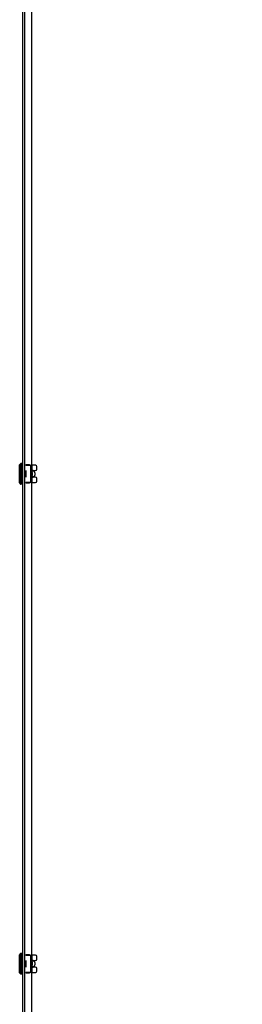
# Model space of a CAD drawing. Header units: inches. Extents: x 0 to 400, y -11 to 260.
# Tile 47 of 61: x 282 to 301, y 94 to 177. Entities that reach past the tile are written whole.
import ezdxf

# ---------------------------------------------------------------- set-up
doc = ezdxf.new("R2010")
doc.units = ezdxf.units.IN
doc.header["$LTSCALE"] = 24.005935
doc.header["$MEASUREMENT"] = 0
for name, color, linetype, lineweight in [('Dimensions(ANSI)', 7, 'Continuous', 25), ('Visible Edges(ANSI)', 7, 'Continuous', 25), ('Visible Tangent Edges(ANSI)', 7, 'Continuous', 25)]:
    doc.layers.add(name, color=color, linetype=linetype, lineweight=lineweight)
doc.styles.add('Dimension-ANSI', font='arialbd.ttf')
doc.dimstyles.new('INCH-ANSI', dxfattribs={"dimscale": 24.005935, "dimtxt": 0.12, "dimasz": 0.098425, "dimexe": 0.04, "dimexo": 0.04, "dimgap": 0.031496, "dimtad": 0, "dimtih": 1, "dimtoh": 1, "dimdec": 3, "dimrnd": 1e-08, "dimzin": 0, "dimdsep": 46, "dimtxsty": 'Dimension-ANSI', "dimcen": 0.09, "dimdle": 0.312, "dimclrd": 179, "dimclre": 179, "dimclrt": 7, "dimadec": 1, "dimazin": 0, "dimtfac": 1, "dimtdec": 3, "dimtofl": 0, "dimtmove": 0, "dimatfit": 3, "dimfxl": 1, "dimtolj": 1, "dimtzin": 4, "dimlwd": 25, "dimlwe": 25, "dimarcsym": 0})

# ---------------------------------------------------------------- blocks, each defined once
blk = doc.blocks.new('*D20')
at = {"layer": 'Defpoints', "color": 0, "linetype": 'Continuous', "transparency": 16777216}
for p in [(283.375, 227.32), (286.255, 227.32), (282.636, 50.035)]:
    blk.add_point(p, dxfattribs=at)
at = {"layer": 'Dimensions(ANSI)', "color": 179, "linetype": 'Continuous', "lineweight": 25, "true_color": 0x262658, "transparency": 16777216}
blk.add_line((284.335, 227.32), (286.255, 227.32), dxfattribs=at)
at = {"layer": 'Dimensions(ANSI)', "color": 7, "linetype": 'Continuous', "lineweight": 25, "transparency": 16777216, "insert": (294.027, 227.32), "char_height": 2.88071, "attachment_point": 5, "style": 'Dimension-ANSI'}
blk.add_mtext('\\A1;120.000', dxfattribs=at)

msp = doc.modelspace()

# ---------------------------------------------------------------- linework, layer by layer
at = {"layer": 'Visible Edges(ANSI)'}
for p, q in [((282.6359, 50.0351), (282.6359, 227.3199)), ((283.3746, 179.1322), (283.3746, 139.4046)), ((282.3684, 137.9202), (282.3684, 139.4348)), ((282.6068, 139.55), (282.473, 139.55)), ((282.8805, 139.4046), (283.3018, 139.4046)), ((282.9166, 139.462), (283.1973, 139.462)), ((282.9166, 139.4046), (282.9166, 139.462)), ((283.1973, 139.462), (283.1973, 139.4046)), ((283.3018, 139.4046), (283.4295, 139.4046)), ((283.6943, 139.4046), (283.4295, 139.4046)), ((283.4297, 137.9507), (283.4297, 139.4043)), ((283.8107, 139.0701), (283.8107, 139.2883)), ((282.8807, 138.9538), (282.8805, 138.9538)), ((282.8805, 138.8971), (282.8807, 138.8971)), ((282.8807, 138.458), (282.8805, 138.458)), ((282.8805, 138.4012), (282.8807, 138.4012)), ((282.8807, 138.9538), (282.8807, 138.8971)), ((282.8807, 138.458), (282.8807, 138.4012)), ((283.4297, 138.9538), (283.6943, 138.9538)), ((283.5317, 138.8971), (283.4297, 138.8971)), ((283.4297, 138.8084), (283.4331, 138.8084)), ((283.4331, 138.5467), (283.4297, 138.5467)), ((283.4297, 138.458), (283.5317, 138.458)), ((283.6943, 138.4012), (283.4297, 138.4012)), ((283.4925, 138.8971), (283.4925, 138.9538)), ((283.4925, 138.4012), (283.4925, 138.458)), ((283.6478, 138.7808), (283.6478, 138.5743)), ((283.8107, 138.0668), (283.8107, 138.2849)), ((282.6068, 137.8051), (282.473, 137.8051)), ((283.3018, 137.9505), (282.8805, 137.9505)), ((282.9166, 137.893), (282.9166, 137.9505)), ((283.1973, 137.893), (282.9166, 137.893)), ((283.1973, 137.9505), (283.1973, 137.893)), ((283.4295, 137.9505), (283.3018, 137.9505)), ((283.3746, 137.9505), (283.3746, 98.2228)), ((283.4295, 137.9505), (283.6943, 137.9505)), ((282.3684, 96.7384), (282.3684, 98.2531)), ((282.6068, 98.3682), (282.473, 98.3682)), ((282.8805, 98.2228), (283.3018, 98.2228)), ((282.8807, 97.772), (282.8805, 97.772)), ((282.8805, 97.7153), (282.8807, 97.7153)), ((282.8807, 97.772), (282.8807, 97.7153)), ((282.9166, 98.2802), (283.1973, 98.2802)), ((282.9166, 98.2228), (282.9166, 98.2802)), ((283.1973, 98.2802), (283.1973, 98.2228)), ((283.3018, 98.2228), (283.4295, 98.2228)), ((283.6943, 98.2228), (283.4295, 98.2228)), ((283.4297, 96.7689), (283.4297, 98.2226)), ((283.4297, 97.772), (283.6943, 97.772)), ((283.5317, 97.7153), (283.4297, 97.7153)), ((283.4925, 97.7153), (283.4925, 97.772)), ((283.8107, 97.8884), (283.8107, 98.1065)), ((282.8807, 97.2762), (282.8805, 97.2762)), ((282.8805, 97.2195), (282.8807, 97.2195)), ((282.8807, 97.2762), (282.8807, 97.2195)), ((283.4297, 97.6266), (283.4331, 97.6266)), ((283.4331, 97.3649), (283.4297, 97.3649)), ((283.4297, 97.2762), (283.5317, 97.2762)), ((283.6943, 97.2195), (283.4297, 97.2195)), ((283.4925, 97.2195), (283.4925, 97.2762)), ((283.6478, 97.599), (283.6478, 97.3925)), ((283.8107, 96.885), (283.8107, 97.1031)), ((282.6068, 96.6233), (282.473, 96.6233)), ((283.3018, 96.7687), (282.8805, 96.7687)), ((282.9166, 96.7113), (282.9166, 96.7687)), ((283.1973, 96.7113), (282.9166, 96.7113)), ((283.1973, 96.7687), (283.1973, 96.7113)), ((283.4295, 96.7687), (283.3018, 96.7687)), ((283.3746, 96.7687), (283.3746, 57.041)), ((283.4295, 96.7687), (283.6943, 96.7687))]:
    msp.add_line(p, q, dxfattribs=at)
at = {"layer": 'Visible Edges(ANSI)', "flags": 128}
for points in [[(283.4295, 139.4046), (283.4295, 139.4046), (283.4296, 139.4046), (283.4296, 139.4046), (283.4296, 139.4046), (283.4296, 139.4046), (283.4296, 139.4046), (283.4296, 139.4046), (283.4296, 139.4046), (283.4296, 139.4045), (283.4296, 139.4045), (283.4296, 139.4045), (283.4296, 139.4045), (283.4297, 139.4045), (283.4297, 139.4045), (283.4297, 139.4045), (283.4297, 139.4045), (283.4297, 139.4044), (283.4297, 139.4044), (283.4297, 139.4044), (283.4297, 139.4044), (283.4297, 139.4044), (283.4297, 139.4044), (283.4297, 139.4043), (283.4297, 139.4043)], [(283.4297, 137.9507), (283.4297, 137.9507), (283.4297, 137.9507), (283.4297, 137.9507), (283.4297, 137.9507), (283.4297, 137.9506), (283.4297, 137.9506), (283.4297, 137.9506), (283.4297, 137.9506), (283.4297, 137.9506), (283.4297, 137.9506), (283.4297, 137.9506), (283.4296, 137.9505), (283.4296, 137.9505), (283.4296, 137.9505), (283.4296, 137.9505), (283.4296, 137.9505), (283.4296, 137.9505), (283.4296, 137.9505), (283.4296, 137.9505), (283.4296, 137.9505), (283.4296, 137.9505), (283.4296, 137.9505), (283.4295, 137.9505), (283.4295, 137.9505)], [(283.4295, 98.2228), (283.4295, 98.2228), (283.4296, 98.2228), (283.4296, 98.2228), (283.4296, 98.2228), (283.4296, 98.2228), (283.4296, 98.2228), (283.4296, 98.2228), (283.4296, 98.2228), (283.4296, 98.2228), (283.4296, 98.2228), (283.4296, 98.2228), (283.4296, 98.2227), (283.4297, 98.2227), (283.4297, 98.2227), (283.4297, 98.2227), (283.4297, 98.2227), (283.4297, 98.2227), (283.4297, 98.2227), (283.4297, 98.2226), (283.4297, 98.2226), (283.4297, 98.2226), (283.4297, 98.2226), (283.4297, 98.2226), (283.4297, 98.2225)], [(283.4297, 96.769), (283.4297, 96.7689), (283.4297, 96.7689), (283.4297, 96.7689), (283.4297, 96.7689), (283.4297, 96.7689), (283.4297, 96.7688), (283.4297, 96.7688), (283.4297, 96.7688), (283.4297, 96.7688), (283.4297, 96.7688), (283.4297, 96.7688), (283.4296, 96.7688), (283.4296, 96.7688), (283.4296, 96.7687), (283.4296, 96.7687), (283.4296, 96.7687), (283.4296, 96.7687), (283.4296, 96.7687), (283.4296, 96.7687), (283.4296, 96.7687), (283.4296, 96.7687), (283.4296, 96.7687), (283.4295, 96.7687), (283.4295, 96.7687)]]:
    msp.add_lwpolyline(points, dxfattribs=at)
at = {"layer": 'Visible Edges(ANSI)'}
for centre, radius, start, end in [((282.4265, 139.4348), 0.0582, 115.830497, 180), ((282.3885, 139.5134), 0.0291, 295.830497, 345.706462), ((282.473, 139.4918), 0.0582, 90, 165.706462), ((282.6068, 139.5209), 0.0291, 0, 90), ((283.0272, 139.1428), 0.4653, 34.228866, 41.703289), ((283.6943, 139.2883), 0.1163, 0, 90), ((283.6943, 139.0701), 0.1163, 270, 0), ((283.6943, 138.2849), 0.1163, 0, 90), ((282.4265, 137.9202), 0.0582, 180, 244.169503), ((282.3885, 137.8417), 0.0291, 14.293538, 64.169503), ((282.473, 137.8632), 0.0582, 194.293538, 270), ((282.6068, 137.8341), 0.0291, 270, 0), ((283.3791, 137.9305), 0.0145, 252.013072, 321.319684), ((283.0272, 138.2122), 0.4653, 321.319684, 325.771134), ((283.6943, 138.0668), 0.1163, 270, 0), ((282.4265, 98.2531), 0.0582, 115.830497, 180), ((282.3885, 98.3316), 0.0291, 295.830497, 345.706462), ((282.473, 98.3101), 0.0582, 90, 165.706462), ((282.6068, 98.3391), 0.0291, 0, 90), ((283.0272, 97.9611), 0.4653, 34.228866, 41.703289), ((283.6943, 98.1065), 0.1163, 0, 90), ((283.6943, 97.8884), 0.1163, 270, 0), ((283.6943, 97.1031), 0.1163, 0, 90), ((283.6943, 96.885), 0.1163, 270, 0), ((282.4265, 96.7384), 0.0582, 180, 244.169503), ((282.3885, 96.6599), 0.0291, 14.293538, 64.169503), ((282.473, 96.6815), 0.0582, 194.293538, 270), ((282.6068, 96.6524), 0.0291, 270, 0), ((283.3791, 96.7487), 0.0145, 252.013072, 321.319684), ((283.0272, 97.0304), 0.4653, 321.319684, 325.771134)]:
    msp.add_arc(centre, radius, start, end, dxfattribs=at)
for centre, major_axis, start_param, end_param in [((283.5317, 138.7808), (0, 0.1163), 4.712389, 6.2831853), ((283.5317, 138.5743), (0, -0.1163), 0, 1.5707963), ((283.5317, 97.599), (0, 0.1163), 4.712389, 6.2831853), ((283.5317, 97.3925), (0, -0.1163), 0, 1.5707963)]:
    msp.add_ellipse(centre, major_axis=major_axis, ratio=0.9975641, start_param=start_param, end_param=end_param, dxfattribs=at)
at = {"layer": 'Visible Tangent Edges(ANSI)'}
for p, q in [((282.763, 227.3199), (282.763, 50.0351)), ((282.4012, 137.8679), (282.4012, 139.4872)), ((282.4167, 139.5062), (282.4167, 137.8489)), ((282.473, 139.55), (282.473, 137.8051)), ((282.6068, 137.8051), (282.6068, 139.55)), ((283.0272, 139.4046), (283.0272, 139.462)), ((283.3018, 137.9505), (283.3018, 139.4046)), ((282.8807, 138.8971), (282.8807, 138.458)), ((283.4331, 138.8084), (283.4331, 138.5467)), ((283.0272, 137.893), (283.0272, 137.9505)), ((283.3904, 137.9505), (283.3904, 137.9214)), ((282.4012, 96.6861), (282.4012, 98.3054)), ((282.4167, 98.3244), (282.4167, 96.6671)), ((282.473, 98.3682), (282.473, 96.6233)), ((282.6068, 96.6233), (282.6068, 98.3682)), ((282.8807, 97.7153), (282.8807, 97.2762)), ((283.0272, 98.2228), (283.0272, 98.2802)), ((283.3018, 96.7687), (283.3018, 98.2228)), ((283.4331, 97.6266), (283.4331, 97.3649)), ((283.0272, 96.7113), (283.0272, 96.7687)), ((283.3904, 96.7687), (283.3904, 96.7396))]:
    msp.add_line(p, q, dxfattribs=at)
at = {"layer": 'Visible Tangent Edges(ANSI)', "flags": 128}
for points in [[(283.4774, 138.9538), (283.4775, 138.9514), (283.4776, 138.9491), (283.4777, 138.9467), (283.4778, 138.9444), (283.4779, 138.942), (283.478, 138.9396), (283.478, 138.9373), (283.4781, 138.9349), (283.4782, 138.9325), (283.4782, 138.9302), (283.4783, 138.9278), (283.4784, 138.9255), (283.4784, 138.9231), (283.4785, 138.9207), (283.4785, 138.9184), (283.4785, 138.916), (283.4786, 138.9136), (283.4786, 138.9113), (283.4787, 138.9089), (283.4787, 138.9066), (283.4787, 138.9042), (283.4787, 138.9018), (283.4788, 138.8995), (283.4788, 138.8971)], [(283.4788, 138.458), (283.4788, 138.4556), (283.4787, 138.4532), (283.4787, 138.4509), (283.4787, 138.4485), (283.4787, 138.4461), (283.4786, 138.4438), (283.4786, 138.4414), (283.4785, 138.439), (283.4785, 138.4367), (283.4785, 138.4343), (283.4784, 138.432), (283.4784, 138.4296), (283.4783, 138.4272), (283.4782, 138.4249), (283.4782, 138.4225), (283.4781, 138.4201), (283.478, 138.4178), (283.478, 138.4154), (283.4779, 138.4131), (283.4778, 138.4107), (283.4777, 138.4083), (283.4776, 138.406), (283.4775, 138.4036), (283.4774, 138.4012)], [(283.4925, 138.8971), (283.4924, 138.8995), (283.4924, 138.9018), (283.4924, 138.9042), (283.4924, 138.9065), (283.4923, 138.9089), (283.4923, 138.9113), (283.4923, 138.9136), (283.4922, 138.916), (283.4922, 138.9183), (283.4921, 138.9207), (283.4921, 138.9231), (283.492, 138.9254), (283.492, 138.9278), (283.4919, 138.9302), (283.4918, 138.9325), (283.4918, 138.9349), (283.4917, 138.9373), (283.4916, 138.9396), (283.4915, 138.942), (283.4914, 138.9443), (283.4914, 138.9467), (283.4913, 138.9491), (283.4912, 138.9514), (283.4911, 138.9538)], [(283.4911, 138.4012), (283.4912, 138.4036), (283.4913, 138.406), (283.4914, 138.4083), (283.4914, 138.4107), (283.4915, 138.4131), (283.4916, 138.4154), (283.4917, 138.4178), (283.4918, 138.4202), (283.4918, 138.4225), (283.4919, 138.4249), (283.492, 138.4273), (283.492, 138.4296), (283.4921, 138.432), (283.4921, 138.4343), (283.4922, 138.4367), (283.4922, 138.4391), (283.4923, 138.4414), (283.4923, 138.4438), (283.4923, 138.4462), (283.4924, 138.4485), (283.4924, 138.4509), (283.4924, 138.4532), (283.4924, 138.4556), (283.4925, 138.458)], [(283.4774, 97.772), (283.4775, 97.7697), (283.4776, 97.7673), (283.4777, 97.7649), (283.4778, 97.7626), (283.4779, 97.7602), (283.478, 97.7579), (283.478, 97.7555), (283.4781, 97.7531), (283.4782, 97.7508), (283.4782, 97.7484), (283.4783, 97.746), (283.4784, 97.7437), (283.4784, 97.7413), (283.4785, 97.739), (283.4785, 97.7366), (283.4785, 97.7342), (283.4786, 97.7319), (283.4786, 97.7295), (283.4787, 97.7271), (283.4787, 97.7248), (283.4787, 97.7224), (283.4787, 97.72), (283.4788, 97.7177), (283.4788, 97.7153)], [(283.4925, 97.7153), (283.4924, 97.7177), (283.4924, 97.72), (283.4924, 97.7224), (283.4924, 97.7248), (283.4923, 97.7271), (283.4923, 97.7295), (283.4923, 97.7318), (283.4922, 97.7342), (283.4922, 97.7366), (283.4921, 97.7389), (283.4921, 97.7413), (283.492, 97.7437), (283.492, 97.746), (283.4919, 97.7484), (283.4918, 97.7507), (283.4918, 97.7531), (283.4917, 97.7555), (283.4916, 97.7578), (283.4915, 97.7602), (283.4914, 97.7626), (283.4914, 97.7649), (283.4913, 97.7673), (283.4912, 97.7697), (283.4911, 97.772)], [(283.4788, 97.2762), (283.4788, 97.2738), (283.4787, 97.2715), (283.4787, 97.2691), (283.4787, 97.2667), (283.4787, 97.2644), (283.4786, 97.262), (283.4786, 97.2596), (283.4785, 97.2573), (283.4785, 97.2549), (283.4785, 97.2525), (283.4784, 97.2502), (283.4784, 97.2478), (283.4783, 97.2455), (283.4782, 97.2431), (283.4782, 97.2407), (283.4781, 97.2384), (283.478, 97.236), (283.478, 97.2336), (283.4779, 97.2313), (283.4778, 97.2289), (283.4777, 97.2266), (283.4776, 97.2242), (283.4775, 97.2218), (283.4774, 97.2195)], [(283.4911, 97.2195), (283.4912, 97.2218), (283.4913, 97.2242), (283.4914, 97.2266), (283.4914, 97.2289), (283.4915, 97.2313), (283.4916, 97.2337), (283.4917, 97.236), (283.4918, 97.2384), (283.4918, 97.2408), (283.4919, 97.2431), (283.492, 97.2455), (283.492, 97.2478), (283.4921, 97.2502), (283.4921, 97.2526), (283.4922, 97.2549), (283.4922, 97.2573), (283.4923, 97.2597), (283.4923, 97.262), (283.4923, 97.2644), (283.4924, 97.2667), (283.4924, 97.2691), (283.4924, 97.2715), (283.4924, 97.2738), (283.4925, 97.2762)]]:
    msp.add_lwpolyline(points, dxfattribs=at)

# ---------------------------------------------------------------- dimensions: what is measured, and where the dimension line sits
at = {"layer": 'Dimensions(ANSI)', "color": 179, "linetype": 'Continuous', "lineweight": 25, "true_color": 0x262658}
dim = msp.add_ordinate_dim(feature_location=(283.3746, 227.3199), offset=(2.8807, 0), dtype=0, origin=(282.6359, 50.0351), dimstyle='INCH-ANSI', override={"dimgap": 0.031496, "dimtad": 0, "dimdec": 3, "dimlfac": 0.676877, "dimtol": 0, "dimlim": 0, "dimtp": 0, "dimtm": 0, "dimtdec": 3}, dxfattribs=at)
dim.commit()
dim.dimension.update_dxf_attribs({"geometry": '*D20', "text_midpoint": (294.0265, 227.3199)})

doc.saveas('drawing.dxf')
